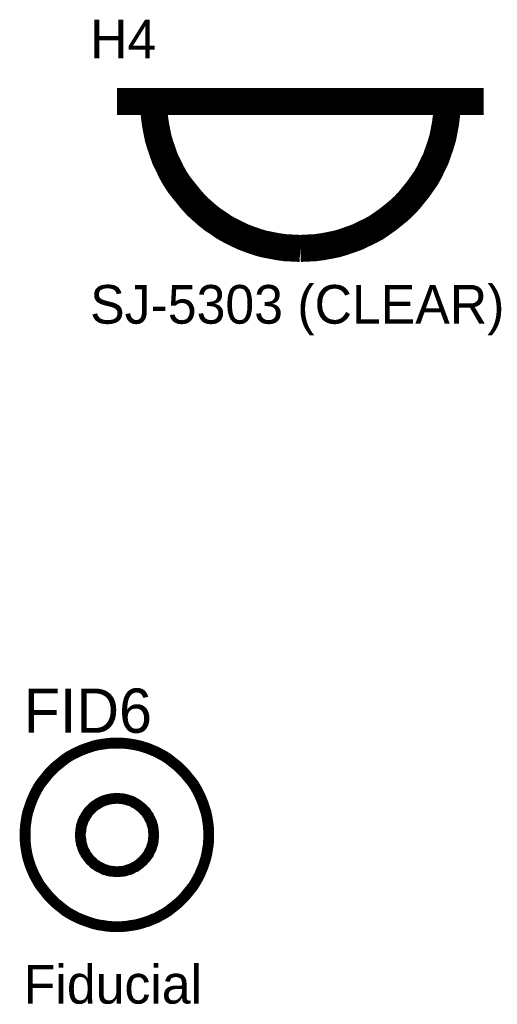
# Model space of a CAD drawing. Header units: inches. Extents: x 0 to 17, y 0 to 11.
# Tile 14 of 39: x 3.3 to 3.8, y 7.8 to 8.9. Entities that reach past the tile are written whole.
import ezdxf

# ---------------------------------------------------------------- set-up
doc = ezdxf.new("R2010")
doc.units = ezdxf.units.IN
doc.header["$MEASUREMENT"] = 0
doc.layers.add('Sheet', color=255, linetype='Continuous')

msp = doc.modelspace()

# ---------------------------------------------------------------- linework, layer by layer
at = {"layer": 'Sheet'}
for points in [[(3.4005, 8.7999, 0.0295, 0.0295, 0), (3.8004, 8.7999, 0.0295, 0.0295, 0)], [(3.4404, 8.7999, 0.0295, 0.0295, 0), (3.4408, 8.7916, 0.0295, 0.0295, 0), (3.4412, 8.7837, 0.0295, 0.0295, 0), (3.4423, 8.7754, 0.0295, 0.0295, 0), (3.4438, 8.7675, 0.0295, 0.0295, 0), (3.4453, 8.76, 0.0295, 0.0295, 0), (3.4476, 8.7524, 0.0295, 0.0295, 0), (3.4502, 8.7449, 0.0295, 0.0295, 0), (3.4528, 8.7374, 0.0295, 0.0295, 0), (3.4562, 8.7306, 0.0295, 0.0295, 0), (3.4596, 8.7234, 0.0295, 0.0295, 0), (3.4634, 8.7166, 0.0295, 0.0295, 0), (3.4675, 8.7102, 0.0295, 0.0295, 0), (3.4721, 8.7042, 0.0295, 0.0295, 0), (3.477, 8.6982, 0.0295, 0.0295, 0), (3.4819, 8.6921, 0.0295, 0.0295, 0), (3.4871, 8.6865, 0.0295, 0.0295, 0), (3.4928, 8.6812, 0.0295, 0.0295, 0), (3.4984, 8.6763, 0.0295, 0.0295, 0), (3.5045, 8.6714, 0.0295, 0.0295, 0), (3.5109, 8.6672, 0.0295, 0.0295, 0), (3.5173, 8.6627, 0.0295, 0.0295, 0), (3.5241, 8.659, 0.0295, 0.0295, 0), (3.5309, 8.6556, 0.0295, 0.0295, 0), (3.538, 8.6522, 0.0295, 0.0295, 0), (3.5452, 8.6495, 0.0295, 0.0295, 0), (3.5527, 8.6469, 0.0295, 0.0295, 0), (3.5603, 8.6446, 0.0295, 0.0295, 0), (3.5682, 8.6431, 0.0295, 0.0295, 0), (3.5757, 8.6416, 0.0295, 0.0295, 0), (3.584, 8.6405, 0.0295, 0.0295, 0), (3.5919, 8.6401, 0.0295, 0.0295, 0), (3.6002, 8.6397, 0.0295, 0.0295, 0)], [(3.6002, 8.6397, 0.0295, 0.0295, 0), (3.6085, 8.6401, 0.0295, 0.0295, 0), (3.6164, 8.6405, 0.0295, 0.0295, 0), (3.6247, 8.6416, 0.0295, 0.0295, 0), (3.6326, 8.6431, 0.0295, 0.0295, 0), (3.6402, 8.6446, 0.0295, 0.0295, 0), (3.6477, 8.6469, 0.0295, 0.0295, 0), (3.6552, 8.6495, 0.0295, 0.0295, 0), (3.6628, 8.6522, 0.0295, 0.0295, 0), (3.6696, 8.6556, 0.0295, 0.0295, 0), (3.6767, 8.659, 0.0295, 0.0295, 0), (3.6835, 8.6627, 0.0295, 0.0295, 0), (3.6899, 8.6672, 0.0295, 0.0295, 0), (3.6959, 8.6714, 0.0295, 0.0295, 0), (3.702, 8.6763, 0.0295, 0.0295, 0), (3.708, 8.6812, 0.0295, 0.0295, 0), (3.7137, 8.6865, 0.0295, 0.0295, 0), (3.7189, 8.6921, 0.0295, 0.0295, 0), (3.7238, 8.6982, 0.0295, 0.0295, 0), (3.7287, 8.7042, 0.0295, 0.0295, 0), (3.7329, 8.7102, 0.0295, 0.0295, 0), (3.7374, 8.7166, 0.0295, 0.0295, 0), (3.7412, 8.7234, 0.0295, 0.0295, 0), (3.7446, 8.7306, 0.0295, 0.0295, 0), (3.748, 8.7374, 0.0295, 0.0295, 0), (3.7506, 8.7449, 0.0295, 0.0295, 0), (3.7532, 8.7524, 0.0295, 0.0295, 0), (3.7555, 8.76, 0.0295, 0.0295, 0), (3.757, 8.7675, 0.0295, 0.0295, 0), (3.7585, 8.7754, 0.0295, 0.0295, 0), (3.7596, 8.7837, 0.0295, 0.0295, 0), (3.76, 8.7916, 0.0295, 0.0295, 0), (3.7604, 8.7999, 0.0295, 0.0295, 0)], [(3.3002, 7.9997, 0.0118, 0.0118, 0), (3.3002, 8.005, 0.0118, 0.0118, 0), (3.3006, 8.0099, 0.0118, 0.0118, 0), (3.3013, 8.0152, 0.0118, 0.0118, 0), (3.3021, 8.0201, 0.0118, 0.0118, 0), (3.3032, 8.025, 0.0118, 0.0118, 0), (3.3047, 8.0295, 0.0118, 0.0118, 0), (3.3062, 8.034, 0.0118, 0.0118, 0), (3.3081, 8.0389, 0.0118, 0.0118, 0), (3.31, 8.0431, 0.0118, 0.0118, 0), (3.3123, 8.0476, 0.0118, 0.0118, 0), (3.3145, 8.0517, 0.0118, 0.0118, 0), (3.3172, 8.0559, 0.0118, 0.0118, 0), (3.3202, 8.0597, 0.0118, 0.0118, 0), (3.3232, 8.0634, 0.0118, 0.0118, 0), (3.3262, 8.0672, 0.0118, 0.0118, 0), (3.3296, 8.0706, 0.0118, 0.0118, 0), (3.333, 8.074, 0.0118, 0.0118, 0), (3.3368, 8.077, 0.0118, 0.0118, 0), (3.3405, 8.08, 0.0118, 0.0118, 0), (3.3443, 8.083, 0.0118, 0.0118, 0), (3.3484, 8.0857, 0.0118, 0.0118, 0), (3.3526, 8.0879, 0.0118, 0.0118, 0), (3.3571, 8.0902, 0.0118, 0.0118, 0), (3.3613, 8.0921, 0.0118, 0.0118, 0), (3.3662, 8.094, 0.0118, 0.0118, 0), (3.3707, 8.0955, 0.0118, 0.0118, 0), (3.3752, 8.097, 0.0118, 0.0118, 0), (3.3801, 8.0981, 0.0118, 0.0118, 0), (3.385, 8.0989, 0.0118, 0.0118, 0), (3.3903, 8.0996, 0.0118, 0.0118, 0), (3.3952, 8.1, 0.0118, 0.0118, 0), (3.4005, 8.1, 0.0118, 0.0118, 0)], [(3.3002, 7.9997, 0.0039, 0.0039, 0), (3.3002, 8.005, 0.0039, 0.0039, 0), (3.3006, 8.0099, 0.0039, 0.0039, 0), (3.3013, 8.0152, 0.0039, 0.0039, 0), (3.3021, 8.0201, 0.0039, 0.0039, 0), (3.3032, 8.025, 0.0039, 0.0039, 0), (3.3047, 8.0295, 0.0039, 0.0039, 0), (3.3062, 8.034, 0.0039, 0.0039, 0), (3.3081, 8.0389, 0.0039, 0.0039, 0), (3.31, 8.0431, 0.0039, 0.0039, 0), (3.3123, 8.0476, 0.0039, 0.0039, 0), (3.3145, 8.0517, 0.0039, 0.0039, 0), (3.3172, 8.0559, 0.0039, 0.0039, 0), (3.3202, 8.0597, 0.0039, 0.0039, 0), (3.3232, 8.0634, 0.0039, 0.0039, 0), (3.3262, 8.0672, 0.0039, 0.0039, 0), (3.3296, 8.0706, 0.0039, 0.0039, 0), (3.333, 8.074, 0.0039, 0.0039, 0), (3.3368, 8.077, 0.0039, 0.0039, 0), (3.3405, 8.08, 0.0039, 0.0039, 0), (3.3443, 8.083, 0.0039, 0.0039, 0), (3.3484, 8.0857, 0.0039, 0.0039, 0), (3.3526, 8.0879, 0.0039, 0.0039, 0), (3.3571, 8.0902, 0.0039, 0.0039, 0), (3.3613, 8.0921, 0.0039, 0.0039, 0), (3.3662, 8.094, 0.0039, 0.0039, 0), (3.3707, 8.0955, 0.0039, 0.0039, 0), (3.3752, 8.097, 0.0039, 0.0039, 0), (3.3801, 8.0981, 0.0039, 0.0039, 0), (3.385, 8.0989, 0.0039, 0.0039, 0), (3.3903, 8.0996, 0.0039, 0.0039, 0), (3.3952, 8.1, 0.0039, 0.0039, 0), (3.4005, 8.1, 0.0039, 0.0039, 0)], [(3.4005, 8.1, 0.0118, 0.0118, 0), (3.4005, 8.1, 0.0118, 0.0118, 0)], [(3.4005, 8.1, 0.0118, 0.0118, 0), (3.4057, 8.1, 0.0118, 0.0118, 0), (3.4106, 8.0996, 0.0118, 0.0118, 0), (3.4155, 8.0989, 0.0118, 0.0118, 0), (3.4204, 8.0981, 0.0118, 0.0118, 0), (3.4253, 8.097, 0.0118, 0.0118, 0), (3.4302, 8.0955, 0.0118, 0.0118, 0), (3.4348, 8.094, 0.0118, 0.0118, 0), (3.4393, 8.0921, 0.0118, 0.0118, 0), (3.4438, 8.0902, 0.0118, 0.0118, 0), (3.4479, 8.0879, 0.0118, 0.0118, 0), (3.4521, 8.0857, 0.0118, 0.0118, 0), (3.4562, 8.083, 0.0118, 0.0118, 0), (3.46, 8.08, 0.0118, 0.0118, 0), (3.4638, 8.077, 0.0118, 0.0118, 0), (3.4675, 8.074, 0.0118, 0.0118, 0), (3.4709, 8.0706, 0.0118, 0.0118, 0), (3.4743, 8.0672, 0.0118, 0.0118, 0), (3.4773, 8.0634, 0.0118, 0.0118, 0), (3.4804, 8.0597, 0.0118, 0.0118, 0), (3.4834, 8.0559, 0.0118, 0.0118, 0), (3.486, 8.0517, 0.0118, 0.0118, 0), (3.4883, 8.0476, 0.0118, 0.0118, 0), (3.4905, 8.0431, 0.0118, 0.0118, 0), (3.4924, 8.0389, 0.0118, 0.0118, 0), (3.4943, 8.034, 0.0118, 0.0118, 0), (3.4958, 8.0295, 0.0118, 0.0118, 0), (3.4973, 8.025, 0.0118, 0.0118, 0), (3.4984, 8.0201, 0.0118, 0.0118, 0), (3.4992, 8.0152, 0.0118, 0.0118, 0), (3.5, 8.0099, 0.0118, 0.0118, 0), (3.5003, 8.005, 0.0118, 0.0118, 0), (3.5003, 7.9997, 0.0118, 0.0118, 0)], [(3.4005, 8.1, 0.0039, 0.0039, 0), (3.4005, 8.1, 0.0039, 0.0039, 0)], [(3.4005, 8.1, 0.0039, 0.0039, 0), (3.4057, 8.1, 0.0039, 0.0039, 0), (3.4106, 8.0996, 0.0039, 0.0039, 0), (3.4155, 8.0989, 0.0039, 0.0039, 0), (3.4204, 8.0981, 0.0039, 0.0039, 0), (3.4253, 8.097, 0.0039, 0.0039, 0), (3.4302, 8.0955, 0.0039, 0.0039, 0), (3.4348, 8.094, 0.0039, 0.0039, 0), (3.4393, 8.0921, 0.0039, 0.0039, 0), (3.4438, 8.0902, 0.0039, 0.0039, 0), (3.4479, 8.0879, 0.0039, 0.0039, 0), (3.4521, 8.0857, 0.0039, 0.0039, 0), (3.4562, 8.083, 0.0039, 0.0039, 0), (3.46, 8.08, 0.0039, 0.0039, 0), (3.4638, 8.077, 0.0039, 0.0039, 0), (3.4675, 8.074, 0.0039, 0.0039, 0), (3.4709, 8.0706, 0.0039, 0.0039, 0), (3.4743, 8.0672, 0.0039, 0.0039, 0), (3.4773, 8.0634, 0.0039, 0.0039, 0), (3.4804, 8.0597, 0.0039, 0.0039, 0), (3.4834, 8.0559, 0.0039, 0.0039, 0), (3.486, 8.0517, 0.0039, 0.0039, 0), (3.4883, 8.0476, 0.0039, 0.0039, 0), (3.4905, 8.0431, 0.0039, 0.0039, 0), (3.4924, 8.0389, 0.0039, 0.0039, 0), (3.4943, 8.034, 0.0039, 0.0039, 0), (3.4958, 8.0295, 0.0039, 0.0039, 0), (3.4973, 8.025, 0.0039, 0.0039, 0), (3.4984, 8.0201, 0.0039, 0.0039, 0), (3.4992, 8.0152, 0.0039, 0.0039, 0), (3.5, 8.0099, 0.0039, 0.0039, 0), (3.5003, 8.005, 0.0039, 0.0039, 0), (3.5003, 7.9997, 0.0039, 0.0039, 0)], [(3.3605, 7.9997, 0.0118, 0.0118, 0), (3.3605, 8.0016, 0.0118, 0.0118, 0), (3.3609, 8.0039, 0.0118, 0.0118, 0), (3.3609, 8.0058, 0.0118, 0.0118, 0), (3.3613, 8.0076, 0.0118, 0.0118, 0), (3.3616, 8.0099, 0.0118, 0.0118, 0), (3.3624, 8.0118, 0.0118, 0.0118, 0), (3.3628, 8.0137, 0.0118, 0.0118, 0), (3.3635, 8.0152, 0.0118, 0.0118, 0), (3.3643, 8.0171, 0.0118, 0.0118, 0), (3.3654, 8.0189, 0.0118, 0.0118, 0), (3.3662, 8.0205, 0.0118, 0.0118, 0), (3.3673, 8.022, 0.0118, 0.0118, 0), (3.3684, 8.0238, 0.0118, 0.0118, 0), (3.3695, 8.0254, 0.0118, 0.0118, 0), (3.3707, 8.0265, 0.0118, 0.0118, 0), (3.3722, 8.028, 0.0118, 0.0118, 0), (3.3737, 8.0295, 0.0118, 0.0118, 0), (3.3748, 8.0306, 0.0118, 0.0118, 0), (3.3763, 8.0318, 0.0118, 0.0118, 0), (3.3782, 8.0329, 0.0118, 0.0118, 0), (3.3797, 8.034, 0.0118, 0.0118, 0), (3.3812, 8.0348, 0.0118, 0.0118, 0), (3.3831, 8.0359, 0.0118, 0.0118, 0), (3.385, 8.0367, 0.0118, 0.0118, 0), (3.3865, 8.0374, 0.0118, 0.0118, 0), (3.3884, 8.0378, 0.0118, 0.0118, 0), (3.3903, 8.0385, 0.0118, 0.0118, 0), (3.3925, 8.0389, 0.0118, 0.0118, 0), (3.3944, 8.0393, 0.0118, 0.0118, 0), (3.3963, 8.0393, 0.0118, 0.0118, 0), (3.3986, 8.0397, 0.0118, 0.0118, 0), (3.4005, 8.0397, 0.0118, 0.0118, 0)], [(3.3605, 7.9997, 0.0039, 0.0039, 0), (3.3605, 8.0016, 0.0039, 0.0039, 0), (3.3609, 8.0039, 0.0039, 0.0039, 0), (3.3609, 8.0058, 0.0039, 0.0039, 0), (3.3613, 8.0076, 0.0039, 0.0039, 0), (3.3616, 8.0099, 0.0039, 0.0039, 0), (3.3624, 8.0118, 0.0039, 0.0039, 0), (3.3628, 8.0137, 0.0039, 0.0039, 0), (3.3635, 8.0152, 0.0039, 0.0039, 0), (3.3643, 8.0171, 0.0039, 0.0039, 0), (3.3654, 8.0189, 0.0039, 0.0039, 0), (3.3662, 8.0205, 0.0039, 0.0039, 0), (3.3673, 8.022, 0.0039, 0.0039, 0), (3.3684, 8.0238, 0.0039, 0.0039, 0), (3.3695, 8.0254, 0.0039, 0.0039, 0), (3.3707, 8.0265, 0.0039, 0.0039, 0), (3.3722, 8.028, 0.0039, 0.0039, 0), (3.3737, 8.0295, 0.0039, 0.0039, 0), (3.3748, 8.0306, 0.0039, 0.0039, 0), (3.3763, 8.0318, 0.0039, 0.0039, 0), (3.3782, 8.0329, 0.0039, 0.0039, 0), (3.3797, 8.034, 0.0039, 0.0039, 0), (3.3812, 8.0348, 0.0039, 0.0039, 0), (3.3831, 8.0359, 0.0039, 0.0039, 0), (3.385, 8.0367, 0.0039, 0.0039, 0), (3.3865, 8.0374, 0.0039, 0.0039, 0), (3.3884, 8.0378, 0.0039, 0.0039, 0), (3.3903, 8.0385, 0.0039, 0.0039, 0), (3.3925, 8.0389, 0.0039, 0.0039, 0), (3.3944, 8.0393, 0.0039, 0.0039, 0), (3.3963, 8.0393, 0.0039, 0.0039, 0), (3.3986, 8.0397, 0.0039, 0.0039, 0), (3.4005, 8.0397, 0.0039, 0.0039, 0)], [(3.4005, 8.0397, 0.0118, 0.0118, 0), (3.4005, 8.0397, 0.0118, 0.0118, 0)], [(3.4005, 8.0397, 0.0118, 0.0118, 0), (3.4023, 8.0397, 0.0118, 0.0118, 0), (3.4046, 8.0393, 0.0118, 0.0118, 0), (3.4065, 8.0393, 0.0118, 0.0118, 0), (3.4084, 8.0389, 0.0118, 0.0118, 0), (3.4103, 8.0385, 0.0118, 0.0118, 0), (3.4121, 8.0378, 0.0118, 0.0118, 0), (3.414, 8.0374, 0.0118, 0.0118, 0), (3.4159, 8.0367, 0.0118, 0.0118, 0), (3.4178, 8.0359, 0.0118, 0.0118, 0), (3.4193, 8.0348, 0.0118, 0.0118, 0), (3.4212, 8.034, 0.0118, 0.0118, 0), (3.4227, 8.0329, 0.0118, 0.0118, 0), (3.4242, 8.0318, 0.0118, 0.0118, 0), (3.4257, 8.0306, 0.0118, 0.0118, 0), (3.4272, 8.0295, 0.0118, 0.0118, 0), (3.4287, 8.028, 0.0118, 0.0118, 0), (3.4299, 8.0265, 0.0118, 0.0118, 0), (3.4314, 8.0254, 0.0118, 0.0118, 0), (3.4325, 8.0238, 0.0118, 0.0118, 0), (3.4336, 8.022, 0.0118, 0.0118, 0), (3.4348, 8.0205, 0.0118, 0.0118, 0), (3.4355, 8.0189, 0.0118, 0.0118, 0), (3.4363, 8.0171, 0.0118, 0.0118, 0), (3.4374, 8.0152, 0.0118, 0.0118, 0), (3.4381, 8.0137, 0.0118, 0.0118, 0), (3.4385, 8.0118, 0.0118, 0.0118, 0), (3.4393, 8.0099, 0.0118, 0.0118, 0), (3.4397, 8.0076, 0.0118, 0.0118, 0), (3.44, 8.0058, 0.0118, 0.0118, 0), (3.44, 8.0039, 0.0118, 0.0118, 0), (3.4404, 8.0016, 0.0118, 0.0118, 0), (3.4404, 7.9997, 0.0118, 0.0118, 0)], [(3.4005, 8.0397, 0.0039, 0.0039, 0), (3.4005, 8.0397, 0.0039, 0.0039, 0)], [(3.4005, 8.0397, 0.0039, 0.0039, 0), (3.4023, 8.0397, 0.0039, 0.0039, 0), (3.4046, 8.0393, 0.0039, 0.0039, 0), (3.4065, 8.0393, 0.0039, 0.0039, 0), (3.4084, 8.0389, 0.0039, 0.0039, 0), (3.4103, 8.0385, 0.0039, 0.0039, 0), (3.4121, 8.0378, 0.0039, 0.0039, 0), (3.414, 8.0374, 0.0039, 0.0039, 0), (3.4159, 8.0367, 0.0039, 0.0039, 0), (3.4178, 8.0359, 0.0039, 0.0039, 0), (3.4193, 8.0348, 0.0039, 0.0039, 0), (3.4212, 8.034, 0.0039, 0.0039, 0), (3.4227, 8.0329, 0.0039, 0.0039, 0), (3.4242, 8.0318, 0.0039, 0.0039, 0), (3.4257, 8.0306, 0.0039, 0.0039, 0), (3.4272, 8.0295, 0.0039, 0.0039, 0), (3.4287, 8.028, 0.0039, 0.0039, 0), (3.4299, 8.0265, 0.0039, 0.0039, 0), (3.4314, 8.0254, 0.0039, 0.0039, 0), (3.4325, 8.0238, 0.0039, 0.0039, 0), (3.4336, 8.022, 0.0039, 0.0039, 0), (3.4348, 8.0205, 0.0039, 0.0039, 0), (3.4355, 8.0189, 0.0039, 0.0039, 0), (3.4363, 8.0171, 0.0039, 0.0039, 0), (3.4374, 8.0152, 0.0039, 0.0039, 0), (3.4381, 8.0137, 0.0039, 0.0039, 0), (3.4385, 8.0118, 0.0039, 0.0039, 0), (3.4393, 8.0099, 0.0039, 0.0039, 0), (3.4397, 8.0076, 0.0039, 0.0039, 0), (3.44, 8.0058, 0.0039, 0.0039, 0), (3.44, 8.0039, 0.0039, 0.0039, 0), (3.4404, 8.0016, 0.0039, 0.0039, 0), (3.4404, 7.9997, 0.0039, 0.0039, 0)], [(3.4005, 7.8998, 0.0118, 0.0118, 0), (3.3952, 7.8998, 0.0118, 0.0118, 0), (3.3903, 7.9002, 0.0118, 0.0118, 0), (3.385, 7.901, 0.0118, 0.0118, 0), (3.3801, 7.9017, 0.0118, 0.0118, 0), (3.3752, 7.9029, 0.0118, 0.0118, 0), (3.3707, 7.9044, 0.0118, 0.0118, 0), (3.3662, 7.9059, 0.0118, 0.0118, 0), (3.3613, 7.9078, 0.0118, 0.0118, 0), (3.3571, 7.9096, 0.0118, 0.0118, 0), (3.3526, 7.9119, 0.0118, 0.0118, 0), (3.3484, 7.9142, 0.0118, 0.0118, 0), (3.3443, 7.9168, 0.0118, 0.0118, 0), (3.3405, 7.9198, 0.0118, 0.0118, 0), (3.3368, 7.9228, 0.0118, 0.0118, 0), (3.333, 7.9258, 0.0118, 0.0118, 0), (3.3296, 7.9292, 0.0118, 0.0118, 0), (3.3262, 7.9326, 0.0118, 0.0118, 0), (3.3232, 7.9364, 0.0118, 0.0118, 0), (3.3202, 7.9402, 0.0118, 0.0118, 0), (3.3172, 7.9439, 0.0118, 0.0118, 0), (3.3145, 7.9481, 0.0118, 0.0118, 0), (3.3123, 7.9522, 0.0118, 0.0118, 0), (3.31, 7.9564, 0.0118, 0.0118, 0), (3.3081, 7.9609, 0.0118, 0.0118, 0), (3.3062, 7.9654, 0.0118, 0.0118, 0), (3.3047, 7.9699, 0.0118, 0.0118, 0), (3.3032, 7.9748, 0.0118, 0.0118, 0), (3.3021, 7.9797, 0.0118, 0.0118, 0), (3.3013, 7.9846, 0.0118, 0.0118, 0), (3.3006, 7.9895, 0.0118, 0.0118, 0), (3.3002, 7.9944, 0.0118, 0.0118, 0), (3.3002, 7.9997, 0.0118, 0.0118, 0)], [(3.3002, 7.9997, 0.0118, 0.0118, 0), (3.3002, 7.9997, 0.0118, 0.0118, 0)], [(3.4005, 7.9598, 0.0118, 0.0118, 0), (3.3986, 7.9598, 0.0118, 0.0118, 0), (3.3963, 7.9601, 0.0118, 0.0118, 0), (3.3944, 7.9601, 0.0118, 0.0118, 0), (3.3925, 7.9605, 0.0118, 0.0118, 0), (3.3903, 7.9609, 0.0118, 0.0118, 0), (3.3884, 7.9617, 0.0118, 0.0118, 0), (3.3865, 7.962, 0.0118, 0.0118, 0), (3.385, 7.9628, 0.0118, 0.0118, 0), (3.3831, 7.9639, 0.0118, 0.0118, 0), (3.3812, 7.9647, 0.0118, 0.0118, 0), (3.3797, 7.9654, 0.0118, 0.0118, 0), (3.3782, 7.9666, 0.0118, 0.0118, 0), (3.3763, 7.9677, 0.0118, 0.0118, 0), (3.3748, 7.9688, 0.0118, 0.0118, 0), (3.3737, 7.9703, 0.0118, 0.0118, 0), (3.3722, 7.9715, 0.0118, 0.0118, 0), (3.3707, 7.973, 0.0118, 0.0118, 0), (3.3695, 7.9745, 0.0118, 0.0118, 0), (3.3684, 7.976, 0.0118, 0.0118, 0), (3.3673, 7.9775, 0.0118, 0.0118, 0), (3.3662, 7.979, 0.0118, 0.0118, 0), (3.3654, 7.9809, 0.0118, 0.0118, 0), (3.3643, 7.9824, 0.0118, 0.0118, 0), (3.3635, 7.9843, 0.0118, 0.0118, 0), (3.3628, 7.9862, 0.0118, 0.0118, 0), (3.3624, 7.988, 0.0118, 0.0118, 0), (3.3616, 7.9899, 0.0118, 0.0118, 0), (3.3613, 7.9918, 0.0118, 0.0118, 0), (3.3609, 7.9937, 0.0118, 0.0118, 0), (3.3609, 7.9956, 0.0118, 0.0118, 0), (3.3605, 7.9978, 0.0118, 0.0118, 0), (3.3605, 7.9997, 0.0118, 0.0118, 0)], [(3.3605, 7.9997, 0.0118, 0.0118, 0), (3.3605, 7.9997, 0.0118, 0.0118, 0)], [(3.5003, 7.9997, 0.0118, 0.0118, 0), (3.5003, 7.9944, 0.0118, 0.0118, 0), (3.5, 7.9895, 0.0118, 0.0118, 0), (3.4992, 7.9846, 0.0118, 0.0118, 0), (3.4984, 7.9797, 0.0118, 0.0118, 0), (3.4973, 7.9748, 0.0118, 0.0118, 0), (3.4958, 7.9699, 0.0118, 0.0118, 0), (3.4943, 7.9654, 0.0118, 0.0118, 0), (3.4924, 7.9609, 0.0118, 0.0118, 0), (3.4905, 7.9564, 0.0118, 0.0118, 0), (3.4883, 7.9522, 0.0118, 0.0118, 0), (3.486, 7.9481, 0.0118, 0.0118, 0), (3.4834, 7.9439, 0.0118, 0.0118, 0), (3.4804, 7.9402, 0.0118, 0.0118, 0), (3.4773, 7.9364, 0.0118, 0.0118, 0), (3.4743, 7.9326, 0.0118, 0.0118, 0), (3.4709, 7.9292, 0.0118, 0.0118, 0), (3.4675, 7.9258, 0.0118, 0.0118, 0), (3.4638, 7.9228, 0.0118, 0.0118, 0), (3.46, 7.9198, 0.0118, 0.0118, 0), (3.4562, 7.9168, 0.0118, 0.0118, 0), (3.4521, 7.9142, 0.0118, 0.0118, 0), (3.4479, 7.9119, 0.0118, 0.0118, 0), (3.4438, 7.9096, 0.0118, 0.0118, 0), (3.4393, 7.9078, 0.0118, 0.0118, 0), (3.4348, 7.9059, 0.0118, 0.0118, 0), (3.4302, 7.9044, 0.0118, 0.0118, 0), (3.4253, 7.9029, 0.0118, 0.0118, 0), (3.4204, 7.9017, 0.0118, 0.0118, 0), (3.4155, 7.901, 0.0118, 0.0118, 0), (3.4106, 7.9002, 0.0118, 0.0118, 0), (3.4057, 7.8998, 0.0118, 0.0118, 0), (3.4005, 7.8998, 0.0118, 0.0118, 0)], [(3.4404, 7.9997, 0.0118, 0.0118, 0), (3.4404, 7.9978, 0.0118, 0.0118, 0), (3.44, 7.9956, 0.0118, 0.0118, 0), (3.44, 7.9937, 0.0118, 0.0118, 0), (3.4397, 7.9918, 0.0118, 0.0118, 0), (3.4393, 7.9899, 0.0118, 0.0118, 0), (3.4385, 7.988, 0.0118, 0.0118, 0), (3.4381, 7.9862, 0.0118, 0.0118, 0), (3.4374, 7.9843, 0.0118, 0.0118, 0), (3.4363, 7.9824, 0.0118, 0.0118, 0), (3.4355, 7.9809, 0.0118, 0.0118, 0), (3.4348, 7.979, 0.0118, 0.0118, 0), (3.4336, 7.9775, 0.0118, 0.0118, 0), (3.4325, 7.976, 0.0118, 0.0118, 0), (3.4314, 7.9745, 0.0118, 0.0118, 0), (3.4299, 7.973, 0.0118, 0.0118, 0), (3.4287, 7.9715, 0.0118, 0.0118, 0), (3.4272, 7.9703, 0.0118, 0.0118, 0), (3.4257, 7.9688, 0.0118, 0.0118, 0), (3.4242, 7.9677, 0.0118, 0.0118, 0), (3.4227, 7.9666, 0.0118, 0.0118, 0), (3.4212, 7.9654, 0.0118, 0.0118, 0), (3.4193, 7.9647, 0.0118, 0.0118, 0), (3.4178, 7.9639, 0.0118, 0.0118, 0), (3.4159, 7.9628, 0.0118, 0.0118, 0), (3.414, 7.962, 0.0118, 0.0118, 0), (3.4121, 7.9617, 0.0118, 0.0118, 0), (3.4103, 7.9609, 0.0118, 0.0118, 0), (3.4084, 7.9605, 0.0118, 0.0118, 0), (3.4065, 7.9601, 0.0118, 0.0118, 0), (3.4046, 7.9601, 0.0118, 0.0118, 0), (3.4023, 7.9598, 0.0118, 0.0118, 0), (3.4005, 7.9598, 0.0118, 0.0118, 0)], [(3.4404, 7.9997, 0.0118, 0.0118, 0), (3.4404, 7.9997, 0.0118, 0.0118, 0), (3.4404, 7.9997, 0.0118, 0.0118, 0), (3.4404, 7.9997, 0.0118, 0.0118, 0), (3.4404, 7.9997, 0.0118, 0.0118, 0), (3.4404, 7.9997, 0.0118, 0.0118, 0), (3.4404, 7.9997, 0.0118, 0.0118, 0), (3.4404, 7.9997, 0.0118, 0.0118, 0), (3.4404, 7.9997, 0.0118, 0.0118, 0), (3.4404, 7.9997, 0.0118, 0.0118, 0), (3.4404, 7.9997, 0.0118, 0.0118, 0), (3.4404, 7.9997, 0.0118, 0.0118, 0), (3.4404, 7.9997, 0.0118, 0.0118, 0), (3.4404, 7.9997, 0.0118, 0.0118, 0), (3.4404, 7.9997, 0.0118, 0.0118, 0), (3.4404, 7.9997, 0.0118, 0.0118, 0), (3.4404, 7.9997, 0.0118, 0.0118, 0), (3.4404, 7.9997, 0.0118, 0.0118, 0), (3.4404, 7.9997, 0.0118, 0.0118, 0), (3.4404, 7.9997, 0.0118, 0.0118, 0), (3.4404, 7.9997, 0.0118, 0.0118, 0), (3.4404, 7.9997, 0.0118, 0.0118, 0), (3.4404, 7.9997, 0.0118, 0.0118, 0), (3.4404, 7.9997, 0.0118, 0.0118, 0), (3.4404, 7.9997, 0.0118, 0.0118, 0), (3.4404, 7.9997, 0.0118, 0.0118, 0), (3.4404, 7.9997, 0.0118, 0.0118, 0), (3.4404, 7.9997, 0.0118, 0.0118, 0), (3.4404, 7.9997, 0.0118, 0.0118, 0), (3.4404, 7.9997, 0.0118, 0.0118, 0), (3.4404, 7.9997, 0.0118, 0.0118, 0), (3.4404, 7.9997, 0.0118, 0.0118, 0), (3.4404, 7.9997, 0.0118, 0.0118, 0)], [(3.4404, 7.9997, 0.0118, 0.0118, 0), (3.4404, 7.9997, 0.0118, 0.0118, 0)], [(3.5003, 7.9997, 0.0118, 0.0118, 0), (3.5003, 7.9997, 0.0118, 0.0118, 0), (3.5003, 7.9997, 0.0118, 0.0118, 0), (3.5003, 7.9997, 0.0118, 0.0118, 0), (3.5003, 7.9997, 0.0118, 0.0118, 0), (3.5003, 7.9997, 0.0118, 0.0118, 0), (3.5003, 7.9997, 0.0118, 0.0118, 0), (3.5003, 7.9997, 0.0118, 0.0118, 0), (3.5003, 7.9997, 0.0118, 0.0118, 0), (3.5003, 7.9997, 0.0118, 0.0118, 0), (3.5003, 7.9997, 0.0118, 0.0118, 0), (3.5003, 7.9997, 0.0118, 0.0118, 0), (3.5003, 7.9997, 0.0118, 0.0118, 0), (3.5003, 7.9997, 0.0118, 0.0118, 0), (3.5003, 7.9997, 0.0118, 0.0118, 0), (3.5003, 7.9997, 0.0118, 0.0118, 0), (3.5003, 7.9997, 0.0118, 0.0118, 0), (3.5003, 7.9997, 0.0118, 0.0118, 0), (3.5003, 7.9997, 0.0118, 0.0118, 0), (3.5003, 7.9997, 0.0118, 0.0118, 0), (3.5003, 7.9997, 0.0118, 0.0118, 0), (3.5003, 7.9997, 0.0118, 0.0118, 0), (3.5003, 7.9997, 0.0118, 0.0118, 0), (3.5003, 7.9997, 0.0118, 0.0118, 0), (3.5003, 7.9997, 0.0118, 0.0118, 0), (3.5003, 7.9997, 0.0118, 0.0118, 0), (3.5003, 7.9997, 0.0118, 0.0118, 0), (3.5003, 7.9997, 0.0118, 0.0118, 0), (3.5003, 7.9997, 0.0118, 0.0118, 0), (3.5003, 7.9997, 0.0118, 0.0118, 0), (3.5003, 7.9997, 0.0118, 0.0118, 0), (3.5003, 7.9997, 0.0118, 0.0118, 0), (3.5003, 7.9997, 0.0118, 0.0118, 0)], [(3.5003, 7.9997, 0.0118, 0.0118, 0), (3.5003, 7.9997, 0.0118, 0.0118, 0)], [(3.4005, 7.8998, 0.0039, 0.0039, 0), (3.3952, 7.8998, 0.0039, 0.0039, 0), (3.3903, 7.9002, 0.0039, 0.0039, 0), (3.385, 7.901, 0.0039, 0.0039, 0), (3.3801, 7.9017, 0.0039, 0.0039, 0), (3.3752, 7.9029, 0.0039, 0.0039, 0), (3.3707, 7.9044, 0.0039, 0.0039, 0), (3.3662, 7.9059, 0.0039, 0.0039, 0), (3.3613, 7.9078, 0.0039, 0.0039, 0), (3.3571, 7.9096, 0.0039, 0.0039, 0), (3.3526, 7.9119, 0.0039, 0.0039, 0), (3.3484, 7.9142, 0.0039, 0.0039, 0), (3.3443, 7.9168, 0.0039, 0.0039, 0), (3.3405, 7.9198, 0.0039, 0.0039, 0), (3.3368, 7.9228, 0.0039, 0.0039, 0), (3.333, 7.9258, 0.0039, 0.0039, 0), (3.3296, 7.9292, 0.0039, 0.0039, 0), (3.3262, 7.9326, 0.0039, 0.0039, 0), (3.3232, 7.9364, 0.0039, 0.0039, 0), (3.3202, 7.9402, 0.0039, 0.0039, 0), (3.3172, 7.9439, 0.0039, 0.0039, 0), (3.3145, 7.9481, 0.0039, 0.0039, 0), (3.3123, 7.9522, 0.0039, 0.0039, 0), (3.31, 7.9564, 0.0039, 0.0039, 0), (3.3081, 7.9609, 0.0039, 0.0039, 0), (3.3062, 7.9654, 0.0039, 0.0039, 0), (3.3047, 7.9699, 0.0039, 0.0039, 0), (3.3032, 7.9748, 0.0039, 0.0039, 0), (3.3021, 7.9797, 0.0039, 0.0039, 0), (3.3013, 7.9846, 0.0039, 0.0039, 0), (3.3006, 7.9895, 0.0039, 0.0039, 0), (3.3002, 7.9944, 0.0039, 0.0039, 0), (3.3002, 7.9997, 0.0039, 0.0039, 0)], [(3.3002, 7.9997, 0.0039, 0.0039, 0), (3.3002, 7.9997, 0.0039, 0.0039, 0)], [(3.4005, 7.9598, 0.0039, 0.0039, 0), (3.3986, 7.9598, 0.0039, 0.0039, 0), (3.3963, 7.9601, 0.0039, 0.0039, 0), (3.3944, 7.9601, 0.0039, 0.0039, 0), (3.3925, 7.9605, 0.0039, 0.0039, 0), (3.3903, 7.9609, 0.0039, 0.0039, 0), (3.3884, 7.9617, 0.0039, 0.0039, 0), (3.3865, 7.962, 0.0039, 0.0039, 0), (3.385, 7.9628, 0.0039, 0.0039, 0), (3.3831, 7.9639, 0.0039, 0.0039, 0), (3.3812, 7.9647, 0.0039, 0.0039, 0), (3.3797, 7.9654, 0.0039, 0.0039, 0), (3.3782, 7.9666, 0.0039, 0.0039, 0), (3.3763, 7.9677, 0.0039, 0.0039, 0), (3.3748, 7.9688, 0.0039, 0.0039, 0), (3.3737, 7.9703, 0.0039, 0.0039, 0), (3.3722, 7.9715, 0.0039, 0.0039, 0), (3.3707, 7.973, 0.0039, 0.0039, 0), (3.3695, 7.9745, 0.0039, 0.0039, 0), (3.3684, 7.976, 0.0039, 0.0039, 0), (3.3673, 7.9775, 0.0039, 0.0039, 0), (3.3662, 7.979, 0.0039, 0.0039, 0), (3.3654, 7.9809, 0.0039, 0.0039, 0), (3.3643, 7.9824, 0.0039, 0.0039, 0), (3.3635, 7.9843, 0.0039, 0.0039, 0), (3.3628, 7.9862, 0.0039, 0.0039, 0), (3.3624, 7.988, 0.0039, 0.0039, 0), (3.3616, 7.9899, 0.0039, 0.0039, 0), (3.3613, 7.9918, 0.0039, 0.0039, 0), (3.3609, 7.9937, 0.0039, 0.0039, 0), (3.3609, 7.9956, 0.0039, 0.0039, 0), (3.3605, 7.9978, 0.0039, 0.0039, 0), (3.3605, 7.9997, 0.0039, 0.0039, 0)], [(3.3605, 7.9997, 0.0039, 0.0039, 0), (3.3605, 7.9997, 0.0039, 0.0039, 0)], [(3.5003, 7.9997, 0.0039, 0.0039, 0), (3.5003, 7.9944, 0.0039, 0.0039, 0), (3.5, 7.9895, 0.0039, 0.0039, 0), (3.4992, 7.9846, 0.0039, 0.0039, 0), (3.4984, 7.9797, 0.0039, 0.0039, 0), (3.4973, 7.9748, 0.0039, 0.0039, 0), (3.4958, 7.9699, 0.0039, 0.0039, 0), (3.4943, 7.9654, 0.0039, 0.0039, 0), (3.4924, 7.9609, 0.0039, 0.0039, 0), (3.4905, 7.9564, 0.0039, 0.0039, 0), (3.4883, 7.9522, 0.0039, 0.0039, 0), (3.486, 7.9481, 0.0039, 0.0039, 0), (3.4834, 7.9439, 0.0039, 0.0039, 0), (3.4804, 7.9402, 0.0039, 0.0039, 0), (3.4773, 7.9364, 0.0039, 0.0039, 0), (3.4743, 7.9326, 0.0039, 0.0039, 0), (3.4709, 7.9292, 0.0039, 0.0039, 0), (3.4675, 7.9258, 0.0039, 0.0039, 0), (3.4638, 7.9228, 0.0039, 0.0039, 0), (3.46, 7.9198, 0.0039, 0.0039, 0), (3.4562, 7.9168, 0.0039, 0.0039, 0), (3.4521, 7.9142, 0.0039, 0.0039, 0), (3.4479, 7.9119, 0.0039, 0.0039, 0), (3.4438, 7.9096, 0.0039, 0.0039, 0), (3.4393, 7.9078, 0.0039, 0.0039, 0), (3.4348, 7.9059, 0.0039, 0.0039, 0), (3.4302, 7.9044, 0.0039, 0.0039, 0), (3.4253, 7.9029, 0.0039, 0.0039, 0), (3.4204, 7.9017, 0.0039, 0.0039, 0), (3.4155, 7.901, 0.0039, 0.0039, 0), (3.4106, 7.9002, 0.0039, 0.0039, 0), (3.4057, 7.8998, 0.0039, 0.0039, 0), (3.4005, 7.8998, 0.0039, 0.0039, 0)], [(3.4404, 7.9997, 0.0039, 0.0039, 0), (3.4404, 7.9978, 0.0039, 0.0039, 0), (3.44, 7.9956, 0.0039, 0.0039, 0), (3.44, 7.9937, 0.0039, 0.0039, 0), (3.4397, 7.9918, 0.0039, 0.0039, 0), (3.4393, 7.9899, 0.0039, 0.0039, 0), (3.4385, 7.988, 0.0039, 0.0039, 0), (3.4381, 7.9862, 0.0039, 0.0039, 0), (3.4374, 7.9843, 0.0039, 0.0039, 0), (3.4363, 7.9824, 0.0039, 0.0039, 0), (3.4355, 7.9809, 0.0039, 0.0039, 0), (3.4348, 7.979, 0.0039, 0.0039, 0), (3.4336, 7.9775, 0.0039, 0.0039, 0), (3.4325, 7.976, 0.0039, 0.0039, 0), (3.4314, 7.9745, 0.0039, 0.0039, 0), (3.4299, 7.973, 0.0039, 0.0039, 0), (3.4287, 7.9715, 0.0039, 0.0039, 0), (3.4272, 7.9703, 0.0039, 0.0039, 0), (3.4257, 7.9688, 0.0039, 0.0039, 0), (3.4242, 7.9677, 0.0039, 0.0039, 0), (3.4227, 7.9666, 0.0039, 0.0039, 0), (3.4212, 7.9654, 0.0039, 0.0039, 0), (3.4193, 7.9647, 0.0039, 0.0039, 0), (3.4178, 7.9639, 0.0039, 0.0039, 0), (3.4159, 7.9628, 0.0039, 0.0039, 0), (3.414, 7.962, 0.0039, 0.0039, 0), (3.4121, 7.9617, 0.0039, 0.0039, 0), (3.4103, 7.9609, 0.0039, 0.0039, 0), (3.4084, 7.9605, 0.0039, 0.0039, 0), (3.4065, 7.9601, 0.0039, 0.0039, 0), (3.4046, 7.9601, 0.0039, 0.0039, 0), (3.4023, 7.9598, 0.0039, 0.0039, 0), (3.4005, 7.9598, 0.0039, 0.0039, 0)], [(3.4404, 7.9997, 0.0039, 0.0039, 0), (3.4404, 7.9997, 0.0039, 0.0039, 0), (3.4404, 7.9997, 0.0039, 0.0039, 0), (3.4404, 7.9997, 0.0039, 0.0039, 0), (3.4404, 7.9997, 0.0039, 0.0039, 0), (3.4404, 7.9997, 0.0039, 0.0039, 0), (3.4404, 7.9997, 0.0039, 0.0039, 0), (3.4404, 7.9997, 0.0039, 0.0039, 0), (3.4404, 7.9997, 0.0039, 0.0039, 0), (3.4404, 7.9997, 0.0039, 0.0039, 0), (3.4404, 7.9997, 0.0039, 0.0039, 0), (3.4404, 7.9997, 0.0039, 0.0039, 0), (3.4404, 7.9997, 0.0039, 0.0039, 0), (3.4404, 7.9997, 0.0039, 0.0039, 0), (3.4404, 7.9997, 0.0039, 0.0039, 0), (3.4404, 7.9997, 0.0039, 0.0039, 0), (3.4404, 7.9997, 0.0039, 0.0039, 0), (3.4404, 7.9997, 0.0039, 0.0039, 0), (3.4404, 7.9997, 0.0039, 0.0039, 0), (3.4404, 7.9997, 0.0039, 0.0039, 0), (3.4404, 7.9997, 0.0039, 0.0039, 0), (3.4404, 7.9997, 0.0039, 0.0039, 0), (3.4404, 7.9997, 0.0039, 0.0039, 0), (3.4404, 7.9997, 0.0039, 0.0039, 0), (3.4404, 7.9997, 0.0039, 0.0039, 0), (3.4404, 7.9997, 0.0039, 0.0039, 0), (3.4404, 7.9997, 0.0039, 0.0039, 0), (3.4404, 7.9997, 0.0039, 0.0039, 0), (3.4404, 7.9997, 0.0039, 0.0039, 0), (3.4404, 7.9997, 0.0039, 0.0039, 0), (3.4404, 7.9997, 0.0039, 0.0039, 0), (3.4404, 7.9997, 0.0039, 0.0039, 0), (3.4404, 7.9997, 0.0039, 0.0039, 0)], [(3.4404, 7.9997, 0.0039, 0.0039, 0), (3.4404, 7.9997, 0.0039, 0.0039, 0)], [(3.5003, 7.9997, 0.0039, 0.0039, 0), (3.5003, 7.9997, 0.0039, 0.0039, 0), (3.5003, 7.9997, 0.0039, 0.0039, 0), (3.5003, 7.9997, 0.0039, 0.0039, 0), (3.5003, 7.9997, 0.0039, 0.0039, 0), (3.5003, 7.9997, 0.0039, 0.0039, 0), (3.5003, 7.9997, 0.0039, 0.0039, 0), (3.5003, 7.9997, 0.0039, 0.0039, 0), (3.5003, 7.9997, 0.0039, 0.0039, 0), (3.5003, 7.9997, 0.0039, 0.0039, 0), (3.5003, 7.9997, 0.0039, 0.0039, 0), (3.5003, 7.9997, 0.0039, 0.0039, 0), (3.5003, 7.9997, 0.0039, 0.0039, 0), (3.5003, 7.9997, 0.0039, 0.0039, 0), (3.5003, 7.9997, 0.0039, 0.0039, 0), (3.5003, 7.9997, 0.0039, 0.0039, 0), (3.5003, 7.9997, 0.0039, 0.0039, 0), (3.5003, 7.9997, 0.0039, 0.0039, 0), (3.5003, 7.9997, 0.0039, 0.0039, 0), (3.5003, 7.9997, 0.0039, 0.0039, 0), (3.5003, 7.9997, 0.0039, 0.0039, 0), (3.5003, 7.9997, 0.0039, 0.0039, 0), (3.5003, 7.9997, 0.0039, 0.0039, 0), (3.5003, 7.9997, 0.0039, 0.0039, 0), (3.5003, 7.9997, 0.0039, 0.0039, 0), (3.5003, 7.9997, 0.0039, 0.0039, 0), (3.5003, 7.9997, 0.0039, 0.0039, 0), (3.5003, 7.9997, 0.0039, 0.0039, 0), (3.5003, 7.9997, 0.0039, 0.0039, 0), (3.5003, 7.9997, 0.0039, 0.0039, 0), (3.5003, 7.9997, 0.0039, 0.0039, 0), (3.5003, 7.9997, 0.0039, 0.0039, 0), (3.5003, 7.9997, 0.0039, 0.0039, 0)], [(3.5003, 7.9997, 0.0039, 0.0039, 0), (3.5003, 7.9997, 0.0039, 0.0039, 0)]]:
    msp.add_lwpolyline(points, format="xyseb", dxfattribs=at)

# ---------------------------------------------------------------- texts
for s, height, p in [('H4', 0.04221, (3.3711, 8.847)), ('SJ-5303 (CLEAR)', 0.042215, (3.3711, 8.5576)), ('FID6', 0.04825, (3.2987, 8.1113)), ('Fiducial', 0.04221, (3.2987, 7.8158))]:
    msp.add_text(s, height=height, dxfattribs=at).set_placement(p)

doc.saveas('drawing.dxf')
